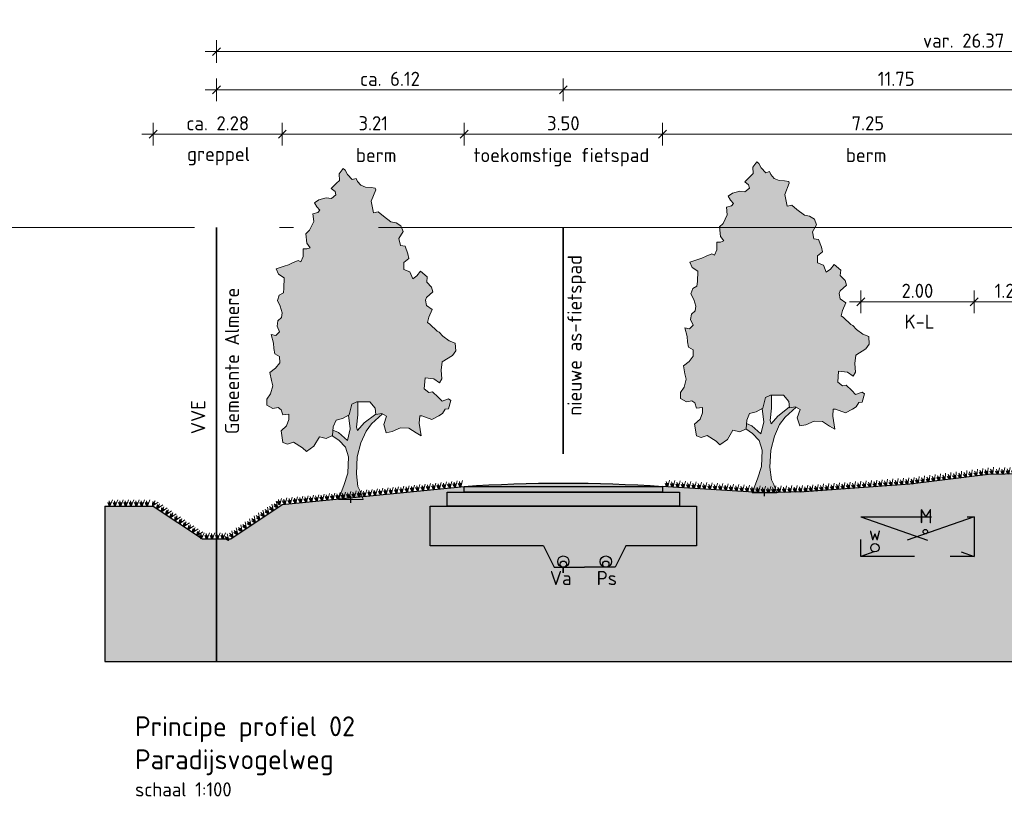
# Model space of a CAD drawing. Header units: metres. Extents: x 158819 to 159767, y 483764 to 484333.
# Tile 2 of 41: x 159043 to 159060, y 484026 to 484040. Entities that reach past the tile are written whole.
import ezdxf

# ---------------------------------------------------------------- set-up
doc = ezdxf.new("R2010")
doc.units = ezdxf.units.M
for name, pattern in [('AL-NAP_LIJN', [15.25, 12, -1.5, 0.25, -1.5]), ('DASHED2', [0.375, 0.25, -0.125]), ('XX-HART', [12, 4, -2, 0, -2, 4])]:
    doc.linetypes.add(name, pattern=pattern)
doc.layers.get('0').update_dxf_attribs({"lineweight": 25})
doc.layers.get('Defpoints').update_dxf_attribs({"lineweight": 25, "true_color": 0xff7fff})
for name, color, linetype, lineweight in [('N-WE-GR-BOOM-1e-A', 90, 'Continuous', 25), ('N-WE-GR-BOOM-1e-SD', 90, 'Continuous', 25), ('N-WE-KG-GRENS_PERCEEL-G', 150, 'KG-PERCEEL', 35), ('N-WE-VH-KANTVERHARDING-G', 7, 'Continuous', 25), ('X-XX-AL-M', 7, 'Continuous', 18), ('X-XX-AL-NAP-G', 7, 'AL-NAP_LIJN', 18), ('X-XX-AL-T25', 7, 'Continuous', 25), ('X-XX-AL-T35', 7, 'Continuous', 35)]:
    doc.layers.add(name, color=color, linetype=linetype, lineweight=lineweight)
doc.layers.add('N-WE-GR-BOOM-S', color=7, linetype='Continuous', lineweight=40, true_color=0x009900)
doc.layers.add('X-XX-AL-HARTLIJN-G', color=7, linetype='XX-HART', lineweight=35, true_color=0xff2e2e)
doc.layers.add('N-WE-GR-WEGEN-A', color=7, linetype='Continuous', lineweight=40, true_color=0xffd6ad, transparency=0.4)
doc.styles.add('NLCS-ISO-M100-T25', font='NLCS-ISO.ttf')
doc.styles.add('NLCS-ISO-M100-T35', font='NLCS-ISO.ttf')
doc.styles.get("Standard").update_dxf_attribs({"font": 'NLCS-ISO.ttf'})
doc.linetypes.add('KG-PERCEEL', pattern='A,5.5,-2,["P",Standard,S=1.8,R=0,X=-0.5,Y=-0.9],-2,5.5,-2,[5,NLCS.shx,S=0.75,R=0,X=0,Y=0],-2', length=19)
doc.dimstyles.new('NLCS-M100-T25-SCHRAP-X_L2_H1', dxfattribs={"dimscale": 0.1, "dimtxt": 2.5, "dimasz": 1.4, "dimexe": 2, "dimexo": 2, "dimgap": 0.7, "dimtad": 1, "dimzin": 0, "dimdsep": 46, "dimtxsty": 'NLCS-ISO-M100-T25', "dimblk": 'OBLIQUE', "dimcen": 0, "dimdle": 2, "dimclrd": 256, "dimclre": 256, "dimclrt": 256, "dimadec": 1, "dimazin": 0, "dimtfac": 1, "dimtofl": 0, "dimtmove": 1, "dimatfit": 0, "dimldrblk": 'OBLIQUE', "dimfxl": 2, "dimfxlon": 1, "dimtfill": 1, "dimtfillclr": 254, "dimtolj": 1, "dimtzin": 0, "dimlwd": 18, "dimlwe": 18, "dimarcsym": 0})

# ---------------------------------------------------------------- blocks, each defined once
blk = doc.blocks.new('_Oblique')
at = {"color": 0, "linetype": 'ByBlock', "lineweight": -2}
blk.add_line((-0.5, -0.5), (0.5, 0.5), dxfattribs=at)
blk = doc.blocks.new('*D42')
at = {"layer": 'Defpoints', "color": 0, "transparency": 16777216}
for p in [(159052.291, 484038.987), (159052.291, 484037.588), (159064.041, 484037.588)]:
    blk.add_point(p, dxfattribs=at)
at = {"layer": 'X-XX-AL-M', "linetype": 'Continuous', "lineweight": 18, "transparency": 16777216}
for p, q in [((159052.291, 484038.787), (159052.291, 484039.187)), ((159064.041, 484038.787), (159064.041, 484039.187)), ((159064.241, 484038.987), (159052.091, 484038.987))]:
    blk.add_line(p, q, dxfattribs=at)
at = {"layer": 'X-XX-AL-M', "lineweight": 18, "transparency": 16777216, "xscale": 0.14, "yscale": 0.14, "zscale": 0.14, "rotation": 180}
blk.add_blockref('_Oblique', (159052.291, 484038.987), dxfattribs=at)
at = {"layer": 'X-XX-AL-M', "lineweight": 18, "transparency": 16777216, "xscale": 0.14, "yscale": 0.14, "zscale": 0.14}
blk.add_blockref('_Oblique', (159064.041, 484038.987), dxfattribs=at)
at = {"layer": 'X-XX-AL-M', "transparency": 16777216, "insert": (159058.166, 484039.182), "char_height": 0.25, "attachment_point": 5, "style": 'NLCS-ISO-M100-T25', "bg_fill": 3, "box_fill_scale": 1.1, "bg_fill_color": 256, "bg_fill_true_color": 13158600, "bg_fill_transparency": 0}
blk.add_mtext('\\A1;11.75', dxfattribs=at)
blk = doc.blocks.new('*D43')
at = {"layer": 'Defpoints', "color": 0, "transparency": 16777216}
for p in [(159072.541, 484039.662), (159046.171, 484036.559), (159072.541, 484036.559)]:
    blk.add_point(p, dxfattribs=at)
at = {"layer": 'X-XX-AL-M', "linetype": 'Continuous', "lineweight": 18, "transparency": 16777216}
for p, q in [((159046.171, 484039.462), (159046.171, 484039.862)), ((159072.541, 484039.462), (159072.541, 484039.862)), ((159045.971, 484039.662), (159072.741, 484039.662))]:
    blk.add_line(p, q, dxfattribs=at)
at = {"layer": 'X-XX-AL-M', "lineweight": 18, "transparency": 16777216, "xscale": 0.14, "yscale": 0.14, "zscale": 0.14, "rotation": 180}
blk.add_blockref('_Oblique', (159046.171, 484039.662), dxfattribs=at)
at = {"layer": 'X-XX-AL-M', "lineweight": 18, "transparency": 16777216, "xscale": 0.14, "yscale": 0.14, "zscale": 0.14}
blk.add_blockref('_Oblique', (159072.541, 484039.662), dxfattribs=at)
at = {"layer": 'X-XX-AL-M', "transparency": 16777216, "insert": (159059.356, 484039.857), "char_height": 0.25, "attachment_point": 5, "style": 'NLCS-ISO-M100-T25', "bg_fill": 3, "box_fill_scale": 1.1, "bg_fill_color": 256, "bg_fill_true_color": 13158600, "bg_fill_transparency": 0}
blk.add_mtext('\\A1;var. 26.37 ', dxfattribs=at)
blk = doc.blocks.new('*D45')
at = {"layer": 'Defpoints', "color": 0, "transparency": 16777216}
for p in [(159046.171, 484038.987), (159052.291, 484037.588), (159046.171, 484036.559)]:
    blk.add_point(p, dxfattribs=at)
at = {"layer": 'X-XX-AL-M', "linetype": 'Continuous', "lineweight": 18, "transparency": 16777216}
for p, q in [((159046.171, 484038.787), (159046.171, 484039.187)), ((159052.291, 484038.787), (159052.291, 484039.187)), ((159052.491, 484038.987), (159045.971, 484038.987))]:
    blk.add_line(p, q, dxfattribs=at)
at = {"layer": 'X-XX-AL-M', "lineweight": 18, "transparency": 16777216, "xscale": 0.14, "yscale": 0.14, "zscale": 0.14, "rotation": 180}
blk.add_blockref('_Oblique', (159046.171, 484038.987), dxfattribs=at)
at = {"layer": 'X-XX-AL-M', "lineweight": 18, "transparency": 16777216, "xscale": 0.14, "yscale": 0.14, "zscale": 0.14}
blk.add_blockref('_Oblique', (159052.291, 484038.987), dxfattribs=at)
at = {"layer": 'X-XX-AL-M', "transparency": 16777216, "insert": (159049.231, 484039.182), "char_height": 0.25, "attachment_point": 5, "style": 'NLCS-ISO-M100-T25', "bg_fill": 3, "box_fill_scale": 1.1, "bg_fill_color": 256, "bg_fill_true_color": 13158600, "bg_fill_transparency": 0}
blk.add_mtext('\\A1;ca. 6.12', dxfattribs=at)
blk = doc.blocks.new('*D46')
at = {"layer": 'Defpoints', "linetype": 'Continuous', "lineweight": 18, "transparency": 16777216}
for p, q in [((159057.541, 484035.045), (159057.541, 484035.445)), ((159059.541, 484035.045), (159059.541, 484035.445)), ((159057.341, 484035.245), (159059.741, 484035.245))]:
    blk.add_line(p, q, dxfattribs=at)
at = {"layer": 'Defpoints', "color": 0, "transparency": 16777216}
for p in [(159059.541, 484035.245), (159057.541, 484031.449), (159059.541, 484031.449)]:
    blk.add_point(p, dxfattribs=at)
at = {"layer": 'Defpoints', "lineweight": 18, "transparency": 16777216, "xscale": 0.14, "yscale": 0.14, "zscale": 0.14, "rotation": 180}
blk.add_blockref('_Oblique', (159057.541, 484035.245), dxfattribs=at)
at = {"layer": 'Defpoints', "lineweight": 18, "transparency": 16777216, "xscale": 0.14, "yscale": 0.14, "zscale": 0.14}
blk.add_blockref('_Oblique', (159059.541, 484035.245), dxfattribs=at)
at = {"layer": 'Defpoints', "transparency": 16777216, "insert": (159058.541, 484035.44), "char_height": 0.25, "attachment_point": 5, "style": 'NLCS-ISO-M100-T25', "bg_fill": 3, "box_fill_scale": 1.1, "bg_fill_color": 256, "bg_fill_true_color": 13158600, "bg_fill_transparency": 0}
blk.add_mtext('\\A1;2.00', dxfattribs=at)
blk = doc.blocks.new('*D47')
at = {"layer": 'Defpoints', "linetype": 'Continuous', "lineweight": 18, "transparency": 16777216}
for p, q in [((159059.541, 484035.045), (159059.541, 484035.445)), ((159060.791, 484035.045), (159060.791, 484035.445)), ((159059.341, 484035.245), (159060.991, 484035.245))]:
    blk.add_line(p, q, dxfattribs=at)
at = {"layer": 'Defpoints', "color": 0, "transparency": 16777216}
for p in [(159060.791, 484035.245), (159059.541, 484031.449), (159060.791, 484029.992)]:
    blk.add_point(p, dxfattribs=at)
at = {"layer": 'Defpoints', "lineweight": 18, "transparency": 16777216, "xscale": 0.14, "yscale": 0.14, "zscale": 0.14, "rotation": 180}
blk.add_blockref('_Oblique', (159059.541, 484035.245), dxfattribs=at)
at = {"layer": 'Defpoints', "lineweight": 18, "transparency": 16777216, "xscale": 0.14, "yscale": 0.14, "zscale": 0.14}
blk.add_blockref('_Oblique', (159060.791, 484035.245), dxfattribs=at)
at = {"layer": 'Defpoints', "transparency": 16777216, "insert": (159060.166, 484035.44), "char_height": 0.25, "attachment_point": 5, "style": 'NLCS-ISO-M100-T25', "bg_fill": 3, "box_fill_scale": 1.1, "bg_fill_color": 256, "bg_fill_true_color": 13158600, "bg_fill_transparency": 0}
blk.add_mtext('\\A1;1.25', dxfattribs=at)
blk = doc.blocks.new('*D51')
at = {"layer": 'Defpoints', "color": 0, "transparency": 16777216}
for p in [(159054.041, 484038.203), (159054.041, 484032.179), (159061.291, 484032.195)]:
    blk.add_point(p, dxfattribs=at)
at = {"layer": 'X-XX-AL-M', "linetype": 'Continuous', "lineweight": 18, "transparency": 16777216}
for p, q in [((159054.041, 484038.003), (159054.041, 484038.403)), ((159061.291, 484038.003), (159061.291, 484038.403)), ((159061.491, 484038.203), (159053.841, 484038.203))]:
    blk.add_line(p, q, dxfattribs=at)
at = {"layer": 'X-XX-AL-M', "lineweight": 18, "transparency": 16777216, "xscale": 0.14, "yscale": 0.14, "zscale": 0.14, "rotation": 180}
blk.add_blockref('_Oblique', (159054.041, 484038.203), dxfattribs=at)
at = {"layer": 'X-XX-AL-M', "lineweight": 18, "transparency": 16777216, "xscale": 0.14, "yscale": 0.14, "zscale": 0.14}
blk.add_blockref('_Oblique', (159061.291, 484038.203), dxfattribs=at)
at = {"layer": 'X-XX-AL-M', "transparency": 16777216, "insert": (159057.666, 484038.398), "char_height": 0.25, "attachment_point": 5, "style": 'NLCS-ISO-M100-T25', "bg_fill": 3, "box_fill_scale": 1.1, "bg_fill_color": 256, "bg_fill_true_color": 13158600, "bg_fill_transparency": 0}
blk.add_mtext('\\A1;7.25', dxfattribs=at)
blk = doc.blocks.new('*D52')
at = {"layer": 'Defpoints', "color": 0, "transparency": 16777216}
for p in [(159050.541, 484038.203), (159050.541, 484032.179), (159054.041, 484032.179)]:
    blk.add_point(p, dxfattribs=at)
at = {"layer": 'X-XX-AL-M', "linetype": 'Continuous', "lineweight": 18, "transparency": 16777216}
for p, q in [((159050.541, 484038.003), (159050.541, 484038.403)), ((159054.041, 484038.003), (159054.041, 484038.403)), ((159054.241, 484038.203), (159050.341, 484038.203))]:
    blk.add_line(p, q, dxfattribs=at)
at = {"layer": 'X-XX-AL-M', "lineweight": 18, "transparency": 16777216, "xscale": 0.14, "yscale": 0.14, "zscale": 0.14, "rotation": 180}
blk.add_blockref('_Oblique', (159050.541, 484038.203), dxfattribs=at)
at = {"layer": 'X-XX-AL-M', "lineweight": 18, "transparency": 16777216, "xscale": 0.14, "yscale": 0.14, "zscale": 0.14}
blk.add_blockref('_Oblique', (159054.041, 484038.203), dxfattribs=at)
at = {"layer": 'X-XX-AL-M', "transparency": 16777216, "insert": (159052.291, 484038.398), "char_height": 0.25, "attachment_point": 5, "style": 'NLCS-ISO-M100-T25', "bg_fill": 3, "box_fill_scale": 1.1, "bg_fill_color": 256, "bg_fill_true_color": 13158600, "bg_fill_transparency": 0}
blk.add_mtext('\\A1;3.50', dxfattribs=at)
blk = doc.blocks.new('*D53')
at = {"layer": 'Defpoints', "color": 0, "transparency": 16777216}
for p in [(159047.331, 484038.203), (159050.541, 484032.179), (159047.331, 484031.666)]:
    blk.add_point(p, dxfattribs=at)
at = {"layer": 'X-XX-AL-M', "linetype": 'Continuous', "lineweight": 18, "transparency": 16777216}
for p, q in [((159047.331, 484038.003), (159047.331, 484038.403)), ((159050.541, 484038.003), (159050.541, 484038.403)), ((159050.741, 484038.203), (159047.131, 484038.203))]:
    blk.add_line(p, q, dxfattribs=at)
at = {"layer": 'X-XX-AL-M', "lineweight": 18, "transparency": 16777216, "xscale": 0.14, "yscale": 0.14, "zscale": 0.14, "rotation": 180}
blk.add_blockref('_Oblique', (159047.331, 484038.203), dxfattribs=at)
at = {"layer": 'X-XX-AL-M', "lineweight": 18, "transparency": 16777216, "xscale": 0.14, "yscale": 0.14, "zscale": 0.14}
blk.add_blockref('_Oblique', (159050.541, 484038.203), dxfattribs=at)
at = {"layer": 'X-XX-AL-M', "transparency": 16777216, "insert": (159048.936, 484038.398), "char_height": 0.25, "attachment_point": 5, "style": 'NLCS-ISO-M100-T25', "bg_fill": 3, "box_fill_scale": 1.1, "bg_fill_color": 256, "bg_fill_true_color": 13158600, "bg_fill_transparency": 0}
blk.add_mtext('\\A1;3.21', dxfattribs=at)
blk = doc.blocks.new('*D54')
at = {"layer": 'Defpoints', "color": 0, "transparency": 16777216}
for p in [(159045.051, 484038.203), (159047.331, 484031.666), (159045.051, 484031.639)]:
    blk.add_point(p, dxfattribs=at)
at = {"layer": 'X-XX-AL-M', "linetype": 'Continuous', "lineweight": 18, "transparency": 16777216}
for p, q in [((159045.051, 484038.003), (159045.051, 484038.403)), ((159047.331, 484038.003), (159047.331, 484038.403)), ((159047.531, 484038.203), (159044.851, 484038.203))]:
    blk.add_line(p, q, dxfattribs=at)
at = {"layer": 'X-XX-AL-M', "lineweight": 18, "transparency": 16777216, "xscale": 0.14, "yscale": 0.14, "zscale": 0.14, "rotation": 180}
blk.add_blockref('_Oblique', (159045.051, 484038.203), dxfattribs=at)
at = {"layer": 'X-XX-AL-M', "lineweight": 18, "transparency": 16777216, "xscale": 0.14, "yscale": 0.14, "zscale": 0.14}
blk.add_blockref('_Oblique', (159047.331, 484038.203), dxfattribs=at)
at = {"layer": 'X-XX-AL-M', "transparency": 16777216, "insert": (159046.191, 484038.398), "char_height": 0.25, "attachment_point": 5, "style": 'NLCS-ISO-M100-T25', "bg_fill": 3, "box_fill_scale": 1.1, "bg_fill_color": 256, "bg_fill_true_color": 13158600, "bg_fill_transparency": 0}
blk.add_mtext('\\A1;ca. 2.28', dxfattribs=at)
blk = doc.blocks.new('SGR-BOOM_S01_V_ZIJ-D')
at = {"layer": 'N-WE-GR-BOOM-1e-A', "transparency": 33554585}
h = blk.add_hatch(color=256, dxfattribs=at)
h.dxf.hatch_style = 1
h.set_gradient(color1=(254, 204, 102), color2=(108, 181, 90), tint=1, name='CYLINDER')
h.paths.add_polyline_path([(-1.056, 11.496), (-0.874, 11.68), (-0.792, 11.622), (-0.684, 11.475), (-0.477, 11.294), (-0.312, 11.337), (-0.253, 11.231), (-0.105, 11.091), (0.102, 11.028), (0.349, 11.012), (0.538, 10.99), (0.556, 10.931), (0.353, 10.535), (0.462, 10.124), (0.668, 10.149), (0.893, 10.004), (1.224, 9.8), (1.454, 9.761), (1.661, 9.663), (1.763, 9.457), (1.582, 9.209), (1.643, 8.962), (1.849, 8.94), (1.975, 8.676), (2.018, 8.511), (1.795, 8.362), (1.797, 8.115), (2.062, 8.035), (2.188, 7.789), (2.376, 7.896), (2.539, 8.062), (2.829, 7.858), (2.807, 7.67), (3.015, 7.489), (3.081, 7.325), (2.794, 7.134), (2.753, 7.034), (2.796, 6.845), (3.044, 6.706), (2.899, 6.434), (2.842, 6.251), (2.942, 6.187), (3.274, 5.943), (3.357, 5.902), (3.523, 5.762), (3.795, 5.599), (4.06, 5.519), (4.086, 5.248), (3.94, 5.082), (3.489, 4.855), (3.45, 4.566), (3.476, 4.254), (3.371, 4.112), (3.122, 4.252), (2.734, 4.29), (2.695, 3.901), (2.902, 3.779), (3.067, 3.798), (3.316, 3.611), (3.482, 3.471), (3.77, 3.556), (3.87, 3.492), (3.772, 3.203), (3.625, 3.184), (3.503, 3.036), (3.339, 2.952), (3.033, 2.826), (2.597, 2.946), (2.497, 2.946), (2.475, 2.698), (2.561, 2.246), (2.337, 2.35), (2.023, 2.512), (1.652, 2.527), (1.282, 2.4), (1.018, 2.357), (0.91, 2.645), (1.031, 2.934), (0.824, 3.038), (0.559, 2.995), (0.534, 3.219), (0.303, 3.447), (-0.274, 3.442), (-0.497, 3.358), (-0.618, 2.986), (-0.906, 2.86), (-1.193, 2.793), (-1.315, 2.568), (-1.354, 2.256), (-1.624, 2.154), (-1.931, 2.21), (-2.175, 1.879), (-2.504, 1.694), (-2.669, 1.816), (-3.066, 2.019), (-3.33, 1.952), (-3.536, 2.015), (-3.622, 2.427), (-3.376, 2.593), (-3.278, 2.818), (-3.279, 3.006), (-3.544, 2.981), (-3.61, 3.169), (-3.752, 3.25), (-3.981, 3.207), (-4.247, 3.328), (-4.249, 3.535), (-4.086, 3.724), (-3.988, 4.013), (-4.048, 4.195), (-4.115, 4.483), (-3.869, 4.633), (-3.682, 4.817), (-3.684, 5.046), (-3.891, 5.145), (-3.933, 5.333), (-3.958, 5.515), (-4.061, 5.826), (-3.854, 5.787), (-3.691, 5.912), (-3.798, 6.117), (-3.758, 6.3), (-3.595, 6.425), (-3.572, 6.59), (-3.657, 6.818), (-3.782, 7.024), (-3.701, 7.207), (-3.519, 7.291), (-3.497, 7.456), (-3.482, 7.827), (-3.73, 7.948), (-3.832, 8.136), (-3.485, 8.239), (-3.297, 8.281), (-3.115, 8.348), (-2.868, 8.432), (-2.745, 8.392), (-2.64, 8.575), (-2.642, 8.846), (-2.477, 8.847), (-2.336, 8.889), (-2.479, 9.053), (-2.523, 9.383), (-2.359, 9.507), (-2.179, 9.815), (-2.222, 10.085), (-1.993, 10.128), (-1.911, 10.212), (-2.036, 10.334), (-2.143, 10.475), (-1.955, 10.582), (-1.626, 10.644), (-1.402, 10.628), (-1.197, 10.753), (-1.239, 10.876), (-1.405, 10.975), (-1.177, 11.165), (-1.036, 11.266)])
h = blk.add_hatch(color=256, dxfattribs=at)
h.dxf.hatch_style = 1
h.set_gradient(color1=(99, 100, 102), color2=(88, 186, 72), tint=1, name='INVCURVED')
h.paths.add_polyline_path([(-0.098, 2.001), (0.128, 2.415), (0.374, 2.664), (0.861, 3.02), (0.824, 3.038), (0.559, 2.995), (0.557, 3.016), (0.044, 2.703), (-0.243, 2.43), (-0.285, 2.553), (-0.229, 2.989), (-0.233, 3.442), (-0.274, 3.442), (-0.497, 3.358), (-0.618, 2.986), (-0.646, 2.974), (-0.573, 2.492), (-0.693, 2.079), (-1.09, 2.364), (-1.33, 2.45), (-1.356, 2.244), (-1.064, 2.093), (-0.774, 1.848), (-0.648, 1.502), (-0.667, 0.925), (-0.846, 0.488), (-1.08, 0), (0, 0), (-0.126, 0.287), (-0.227, 0.452), (-0.296, 0.904), (-0.259, 1.505)])
at = {"lineweight": 0}
for p, q in [((-0.233, 3.442), (-0.229, 2.989)), ((-0.573, 2.492), (-0.646, 2.974)), ((-0.229, 2.989), (-0.285, 2.553)), ((0.044, 2.703), (0.557, 3.016)), ((0.861, 3.02), (0.374, 2.664)), ((-1.33, 2.45), (-1.09, 2.364)), ((-0.693, 2.079), (-0.573, 2.492)), ((-0.285, 2.553), (-0.243, 2.43)), ((-0.243, 2.43), (0.044, 2.703)), ((0.374, 2.664), (0.128, 2.415)), ((-1.368, 2.251), (-1.064, 2.093)), ((-1.09, 2.364), (-0.693, 2.079)), ((-1.064, 2.093), (-0.774, 1.848)), ((0.128, 2.415), (-0.098, 2.001)), ((-0.774, 1.848), (-0.648, 1.502)), ((-0.098, 2.001), (-0.259, 1.505)), ((-0.648, 1.502), (-0.667, 0.925)), ((-0.259, 1.505), (-0.296, 0.904)), ((-0.667, 0.925), (-0.846, 0.488)), ((-0.296, 0.904), (-0.227, 0.452)), ((-0.846, 0.488), (-1.08, 0)), ((-0.227, 0.452), (-0.126, 0.287)), ((-1.08, 0), (0, 0)), ((-0.126, 0.287), (0, 0))]:
    blk.add_line(p, q, dxfattribs=at)
at = {"lineweight": 0, "flags": 128}
blk.add_lwpolyline([(-1.056, 11.496), (-0.874, 11.68), (-0.792, 11.622), (-0.684, 11.475), (-0.477, 11.294), (-0.312, 11.337), (-0.253, 11.231), (-0.105, 11.091), (0.102, 11.028), (0.349, 11.012), (0.538, 10.99), (0.556, 10.931), (0.353, 10.535), (0.462, 10.124), (0.668, 10.149), (0.893, 10.004), (1.224, 9.8), (1.454, 9.761), (1.661, 9.663), (1.763, 9.457), (1.582, 9.209), (1.643, 8.962), (1.849, 8.94), (1.975, 8.676), (2.018, 8.511), (1.795, 8.362), (1.797, 8.115), (2.062, 8.035), (2.188, 7.789), (2.376, 7.896), (2.539, 8.062), (2.829, 7.858), (2.807, 7.67), (3.015, 7.489), (3.081, 7.325), (2.794, 7.134), (2.753, 7.034), (2.796, 6.845), (3.044, 6.706), (2.899, 6.434), (2.842, 6.251), (2.942, 6.187), (3.274, 5.943), (3.357, 5.902), (3.523, 5.762), (3.795, 5.599), (4.06, 5.519), (4.086, 5.248), (3.94, 5.082), (3.489, 4.855), (3.45, 4.566), (3.476, 4.254), (3.371, 4.112), (3.122, 4.252), (2.734, 4.29), (2.695, 3.901), (2.902, 3.779), (3.067, 3.798), (3.316, 3.611), (3.482, 3.471), (3.77, 3.556), (3.87, 3.492), (3.772, 3.203), (3.625, 3.184), (3.503, 3.036), (3.339, 2.952), (3.033, 2.826), (2.597, 2.946), (2.497, 2.946), (2.475, 2.698), (2.561, 2.246), (2.337, 2.35), (2.023, 2.512), (1.652, 2.527), (1.282, 2.4), (1.018, 2.357), (0.91, 2.645), (1.031, 2.934), (0.824, 3.038), (0.559, 2.995), (0.534, 3.219), (0.303, 3.447), (-0.274, 3.442), (-0.497, 3.358), (-0.618, 2.986), (-0.906, 2.86), (-1.193, 2.793), (-1.315, 2.568), (-1.354, 2.256), (-1.624, 2.154), (-1.931, 2.21), (-2.175, 1.879), (-2.504, 1.694), (-2.669, 1.816), (-3.066, 2.019), (-3.33, 1.952), (-3.536, 2.015), (-3.622, 2.427), (-3.376, 2.593), (-3.278, 2.818), (-3.279, 3.006), (-3.544, 2.981), (-3.61, 3.169), (-3.752, 3.25), (-3.981, 3.207), (-4.247, 3.328), (-4.249, 3.535), (-4.086, 3.724), (-3.988, 4.013), (-4.048, 4.195), (-4.115, 4.483), (-3.869, 4.633), (-3.682, 4.817), (-3.684, 5.046), (-3.891, 5.145), (-3.933, 5.333), (-3.958, 5.515), (-4.061, 5.826), (-3.854, 5.787), (-3.691, 5.912), (-3.798, 6.117), (-3.758, 6.3), (-3.595, 6.425), (-3.572, 6.59), (-3.657, 6.818), (-3.782, 7.024), (-3.701, 7.207), (-3.519, 7.291), (-3.497, 7.456), (-3.482, 7.827), (-3.73, 7.948), (-3.832, 8.136), (-3.485, 8.239), (-3.297, 8.281), (-3.115, 8.348), (-2.868, 8.432), (-2.745, 8.392), (-2.64, 8.575), (-2.642, 8.846), (-2.477, 8.847), (-2.336, 8.889), (-2.479, 9.053), (-2.523, 9.383), (-2.359, 9.507), (-2.179, 9.815), (-2.222, 10.085), (-1.993, 10.128), (-1.911, 10.212), (-2.036, 10.334), (-2.143, 10.475), (-1.955, 10.582), (-1.626, 10.644), (-1.402, 10.628), (-1.197, 10.753), (-1.239, 10.876), (-1.405, 10.975), (-1.177, 11.165), (-1.036, 11.266)], close=True, dxfattribs=at)
at = {"layer": 'Defpoints'}
blk.add_line((-0.54, -0.119), (-0.54, 0.13), dxfattribs=at)
blk = doc.blocks.new('Gras-01')
at = {"layer": 'N-WE-GR-BOOM-S', "color": 85, "lineweight": 9, "true_color": 0x58ba48}
for p, q in [((0, 0), (0.004, 0.063)), ((0.003, 0), (0.034, 0.114))]:
    blk.add_line(p, q, dxfattribs=at)
at = {"layer": 'N-WE-GR-BOOM-S', "color": 85, "lineweight": 9, "true_color": 0x58ba48, "flags": 128}
for points in [[(-0.042, 0.06, 0.10285), (-0.006, 0)], [(-0.042, 0.06, -0.10285), (-0.006, 0)], [(-0.002, 0, -0.071887), (-0.022, 0.092)], [(-0.002, 0, 0.071887), (-0.022, 0.092)]]:
    blk.add_lwpolyline(points, format="xyb", dxfattribs=at)
blk = doc.blocks.new('*U217')
at = {"layer": 'N-WE-VH-KANTVERHARDING-G', "rotation": 3.537131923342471}
blk.add_blockref('Gras-01', (0.089, 0), dxfattribs=at)
blk = doc.blocks.new('*U218')
at = {"layer": 'N-WE-VH-KANTVERHARDING-G', "color": 0, "linetype": 'ByBlock', "lineweight": -2, "transparency": 16777216}
for p, rotation in [((159058.564, 484032.043), 7.13663325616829), ((159058.657, 484032.055), 7.13663325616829), ((159058.751, 484032.067), 7.13663325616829), ((159058.845, 484032.079), 7.13663325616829), ((159058.938, 484032.09), 7.13663325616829), ((159059.032, 484032.102), 7.13663325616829), ((159059.126, 484032.114), 7.13663325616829), ((159059.22, 484032.125), 7.13663325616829), ((159059.313, 484032.137), 7.13663325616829), ((159059.407, 484032.149), 7.13663325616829), ((159059.501, 484032.161), 7.13663325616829), ((159059.594, 484032.172), 7.13663325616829), ((159059.688, 484032.184), 7.13663325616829), ((159059.782, 484032.196), 7.13663325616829), ((159059.876, 484032.199), 1.161298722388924), ((159059.97, 484032.201), 1.161298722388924), ((159060.065, 484032.203), 1.161298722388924), ((159060.159, 484032.204), 1.161298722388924), ((159060.254, 484032.206), 1.161298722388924), ((159060.348, 484032.208), 1.161298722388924), ((159060.443, 484032.21), 1.161298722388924), ((159060.537, 484032.212), 1.161298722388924), ((159060.631, 484032.214), 1.161298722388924), ((159060.726, 484032.216), 1.161298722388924), ((159060.82, 484032.218), 1.161298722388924), ((159060.915, 484032.22), 1.161298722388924), ((159061.009, 484032.222), 1.161298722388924), ((159061.103, 484032.224), 1.161298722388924), ((159054.041, 484031.986), 356.4628680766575), ((159054.135, 484031.98), 356.4628680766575), ((159054.229, 484031.974), 356.4628680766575), ((159054.324, 484031.968), 356.4628680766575), ((159054.418, 484031.962), 356.4628680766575), ((159054.512, 484031.957), 356.4628680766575), ((159054.606, 484031.951), 356.4628680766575), ((159054.701, 484031.945), 356.4628680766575), ((159054.795, 484031.939), 356.4628680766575), ((159054.889, 484031.933), 356.4628680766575), ((159054.983, 484031.928), 356.4628680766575), ((159055.078, 484031.922), 356.4628680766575), ((159055.172, 484031.916), 356.4628680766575), ((159055.266, 484031.91), 356.4628680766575), ((159055.36, 484031.904), 356.4628680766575), ((159055.455, 484031.898), 356.4628680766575), ((159055.549, 484031.893), 356.4628680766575), ((159055.643, 484031.887), 356.4628680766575), ((159056.02, 484031.878), 1.213141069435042), ((159056.115, 484031.88), 1.213141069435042), ((159056.209, 484031.882), 1.213141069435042), ((159056.304, 484031.884), 1.213141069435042), ((159056.398, 484031.886), 1.213141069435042), ((159056.492, 484031.888), 1.213141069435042), ((159056.587, 484031.893), 4.118189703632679), ((159056.681, 484031.899), 4.118189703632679), ((159056.775, 484031.906), 4.118189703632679), ((159056.869, 484031.913), 4.118189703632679), ((159056.963, 484031.92), 4.118189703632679), ((159057.058, 484031.927), 4.118189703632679), ((159057.152, 484031.933), 4.118189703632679), ((159057.246, 484031.94), 4.118189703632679), ((159057.34, 484031.947), 4.118189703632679), ((159057.434, 484031.954), 4.118189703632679), ((159057.528, 484031.96), 4.118189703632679), ((159057.623, 484031.967), 4.118189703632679), ((159057.717, 484031.974), 4.118189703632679), ((159057.811, 484031.981), 4.118189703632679), ((159057.905, 484031.988), 4.118189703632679), ((159057.999, 484031.994), 4.118189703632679), ((159058.094, 484032.001), 4.118189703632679), ((159058.188, 484032.008), 4.118189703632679), ((159058.282, 484032.015), 4.118189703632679), ((159058.376, 484032.021), 4.118189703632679), ((159058.47, 484032.032), 7.13663325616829), ((159055.737, 484031.881), 356.4628680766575), ((159055.832, 484031.875), 356.4628680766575), ((159055.926, 484031.876), 1.213141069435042)]:
    blk.add_blockref('*U217', p, dxfattribs=dict(at, rotation=rotation))
blk = doc.blocks.new('*U223')
at = {"layer": 'N-WE-VH-KANTVERHARDING-G', "rotation": 174.3158852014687}
blk.add_blockref('Gras-01', (0.1, 0), dxfattribs=at)
blk = doc.blocks.new('*U224')
at = {"layer": 'N-WE-VH-KANTVERHARDING-G', "color": 0, "linetype": 'ByBlock', "lineweight": -2, "transparency": 16777216}
for p, rotation in [((159044.386, 484031.639), 180), ((159044.48, 484031.639), 180), ((159044.575, 484031.639), 180), ((159044.669, 484031.639), 180), ((159044.763, 484031.639), 180), ((159044.858, 484031.639), 180), ((159044.952, 484031.639), 180), ((159045.047, 484031.639), 180), ((159045.126, 484031.589), 146.3099324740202), ((159045.205, 484031.537), 146.3099324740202), ((159045.283, 484031.484), 146.3099324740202), ((159047.253, 484031.614), 213.6900675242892), ((159047.331, 484031.666), 213.6900675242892), ((159045.362, 484031.432), 146.3099324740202), ((159045.44, 484031.38), 146.3099324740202), ((159045.519, 484031.327), 146.3099324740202), ((159047.017, 484031.457), 213.6900675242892), ((159047.096, 484031.509), 213.6900675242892), ((159047.174, 484031.562), 213.6900675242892), ((159045.597, 484031.275), 146.3099324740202), ((159045.676, 484031.223), 146.3099324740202), ((159045.755, 484031.17), 146.3099324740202), ((159046.703, 484031.247), 213.6900675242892), ((159046.781, 484031.3), 213.6900675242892), ((159046.86, 484031.352), 213.6900675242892), ((159046.938, 484031.404), 213.6900675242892), ((159045.833, 484031.118), 146.3099324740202), ((159045.912, 484031.065), 146.3099324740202), ((159046.004, 484031.059), 180), ((159046.099, 484031.059), 180), ((159046.193, 484031.059), 180), ((159046.288, 484031.059), 180), ((159046.382, 484031.059), 180), ((159046.467, 484031.09), 213.6900675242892), ((159046.546, 484031.143), 213.6900675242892), ((159046.624, 484031.195), 213.6900675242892)]:
    blk.add_blockref('*U223', p, dxfattribs=dict(at, rotation=rotation))
blk = doc.blocks.new('*U225')
at = {"layer": 'N-WE-VH-KANTVERHARDING-G', "rotation": 174.3158852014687}
blk.add_blockref('Gras-01', (0.063, 0), dxfattribs=at)
blk = doc.blocks.new('*U226')
at = {"layer": 'N-WE-VH-KANTVERHARDING-G', "color": 0, "linetype": 'ByBlock', "lineweight": -2, "transparency": 16777216, "rotation": 185.6841147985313}
for p in [(159049.507, 484031.883), (159049.601, 484031.892), (159049.695, 484031.902), (159049.789, 484031.911), (159049.883, 484031.92), (159049.977, 484031.93), (159050.071, 484031.939), (159050.165, 484031.948), (159050.259, 484031.958), (159050.353, 484031.967), (159050.447, 484031.976), (159050.541, 484031.986), (159047.816, 484031.715), (159047.91, 484031.724), (159048.004, 484031.733), (159048.098, 484031.743), (159048.192, 484031.752), (159048.286, 484031.761), (159048.38, 484031.771), (159048.474, 484031.78), (159048.568, 484031.789), (159048.662, 484031.799), (159048.756, 484031.808), (159048.849, 484031.817), (159048.943, 484031.827), (159049.037, 484031.836), (159049.131, 484031.846), (159049.225, 484031.855), (159049.319, 484031.864), (159049.413, 484031.874), (159047.346, 484031.668), (159047.44, 484031.677), (159047.534, 484031.687), (159047.628, 484031.696), (159047.722, 484031.705)]:
    blk.add_blockref('*U225', p, dxfattribs=at)

msp = doc.modelspace()

# ---------------------------------------------------------------- hatches: boundary and pattern name
at = {"layer": 'N-WE-GR-WEGEN-A', "true_color": 0xf8991e, "transparency": 33554534}
h = msp.add_hatch(color=30, dxfattribs=at)
h.dxf.hatch_style = 1
h.set_gradient(color1=(248, 153, 30), color2=(241, 235, 31), name='INVCURVED')
h.paths.add_polyline_path([(159070.616, 484031.911), (159070.381, 484031.94), (159068.804, 484032.134), (159068.291, 484032.197), (159066.791, 484032.227), (159066.791, 484032.095), (159067.091, 484032.095), (159067.091, 484031.795), (159067.391, 484031.795), (159067.391, 484030.795), (159060.691, 484030.795), (159060.691, 484031.795), (159060.991, 484031.795), (159060.991, 484032.095), (159061.291, 484032.095), (159061.291, 484032.227), (159059.791, 484032.197), (159058.406, 484032.024), (159055.841, 484031.875), (159054.041, 484031.986), (159054.041, 484031.886), (159054.341, 484031.886), (159054.341, 484031.636), (159054.641, 484031.636), (159054.641, 484030.936), (159053.392, 484030.936), (159053.203, 484030.559), (159052.666, 484030.559), (159052.128, 484030.559), (159051.94, 484030.936), (159049.941, 484030.936), (159049.941, 484031.625), (159050.241, 484031.636), (159050.241, 484031.886), (159050.541, 484031.886), (159050.541, 484031.986), (159047.331, 484031.666), (159046.421, 484031.059), (159045.921, 484031.059), (159045.051, 484031.639), (159044.199, 484031.639), (159044.199, 484028.896), (159075.192, 484028.896), (159075.192, 484031.867), (159074.51, 484031.867), (159072.791, 484030.159), (159072.291, 484030.159)])
at = {"layer": 'N-WE-GR-WEGEN-A', "true_color": 0x939598, "transparency": 33554559}
h = msp.add_hatch(color=252, dxfattribs=at)
h.dxf.hatch_style = 1
h.paths.add_polyline_path([(159050.541, 484031.986), (159054.041, 484031.986, 0.034691)])
at = {"layer": 'N-WE-GR-WEGEN-A', "true_color": 0xfeeab9, "transparency": 33554559}
h = msp.add_hatch(color=254, dxfattribs=at)
h.dxf.hatch_style = 1
h.paths.add_polyline_path([(159054.341, 484031.886), (159050.241, 484031.886), (159050.241, 484031.636), (159054.341, 484031.636)])
at = {"layer": 'N-WE-GR-WEGEN-A', "true_color": 0x939598, "transparency": 33554559}
h = msp.add_hatch(color=252, dxfattribs=at)
h.dxf.hatch_style = 1
h.paths.add_polyline_path([(159054.041, 484031.986), (159050.541, 484031.986), (159050.541, 484031.886), (159054.041, 484031.886)])
at = {"layer": 'N-WE-GR-WEGEN-A', "true_color": 0xfeeab9, "transparency": 33554559}
h = msp.add_hatch(color=254, dxfattribs=at)
h.dxf.hatch_style = 1
h.paths.add_polyline_path([(159054.641, 484031.636), (159049.941, 484031.636), (159049.941, 484030.936), (159051.94, 484030.936), (159052.128, 484030.559), (159052.666, 484030.559), (159053.203, 484030.559), (159053.392, 484030.936), (159054.641, 484030.936)])

# ---------------------------------------------------------------- linework, layer by layer
at = {"layer": 'Defpoints'}
for p, q in [((159044.199, 484031.639), (159044.199, 484028.896)), ((159044.199, 484028.896), (159075.192, 484028.896))]:
    msp.add_line(p, q, dxfattribs=at)
at = {"layer": 'Defpoints', "linetype": 'DASHED2', "ltscale": 5}
for p, q in [((159057.541, 484031.449), (159059.541, 484030.749)), ((159059.541, 484031.449), (159057.541, 484030.749))]:
    msp.add_line(p, q, dxfattribs=at)
at = {"layer": 'Defpoints', "linetype": 'DASHED2', "ltscale": 5, "flags": 128}
msp.add_lwpolyline([(159057.541, 484031.449), (159059.541, 484031.449), (159059.541, 484030.749), (159057.541, 484030.749)], close=True, dxfattribs=at)
at = {"layer": 'Defpoints', "color": 4, "true_color": 0x00ffff}
msp.add_circle((159058.681, 484031.187), 0.04, dxfattribs=at)
at = {"layer": 'Defpoints', "color": 5, "true_color": 0x0000ff}
msp.add_circle((159057.791, 484030.904), 0.075, dxfattribs=at)
at = {"layer": 'Defpoints'}
for centre in [(159052.291, 484030.659), (159053.041, 484030.659)]:
    msp.add_circle(centre, 0.1, dxfattribs=at)
at = {"layer": 'Defpoints', "color": 217, "lineweight": 30, "true_color": 0x93278f}
for centre in [(159052.291, 484030.614), (159053.041, 484030.614)]:
    msp.add_circle(centre, 0.055, dxfattribs=at)
at = {"layer": 'N-WE-KG-GRENS_PERCEEL-G'}
msp.add_line((159046.171, 484036.559), (159046.171, 484028.896), dxfattribs=at)
at = {"layer": 'N-WE-VH-KANTVERHARDING-G', "flags": 128}
for points in [[(159051.94, 484030.936), (159052.128, 484030.559), (159052.666, 484030.559)], [(159053.392, 484030.936), (159053.203, 484030.559), (159052.666, 484030.559)]]:
    msp.add_lwpolyline(points, dxfattribs=at)
at = {"layer": 'X-XX-AL-HARTLIJN-G'}
msp.add_line((159052.291, 484036.559), (159052.291, 484029.992), dxfattribs=at)
at = {"layer": 'X-XX-AL-NAP-G'}
msp.add_line((159003.28, 484036.559), (159511.076, 484036.559), dxfattribs=at)

# ---------------------------------------------------------------- block references
at = {"layer": 'N-WE-GR-BOOM-1e-SD', "xscale": 0.4, "yscale": 0.5, "zscale": 0.5}
for p in [(159048.757, 484031.757), (159056.057, 484031.875)]:
    msp.add_blockref('SGR-BOOM_S01_V_ZIJ-D', p, dxfattribs=at)

# ---------------------------------------------------------------- texts
at = {"layer": 'Defpoints', "style": 'NLCS-ISO-M100-T25'}
for s, p in [('K-L', (159058.311, 484034.771)), ('w', (159057.684, 484031.034)), ('Va', (159052.053, 484030.244)), ('Ps', (159052.879, 484030.244))]:
    msp.add_text(s, height=0.25, dxfattribs=at).set_placement(p)
at = {"layer": 'X-XX-AL-T25', "style": 'NLCS-ISO-M100-T25'}
msp.add_text('nieuwe as-fietspad', height=0.25, rotation=90, dxfattribs=at).set_placement((159052.614, 484033.238))
at = {"layer": 'X-XX-AL-T25', "insert": (159044.732, 484026.763), "char_height": 0.25, "attachment_point": 1, "style": 'NLCS-ISO-M100-T25'}
msp.add_mtext_dynamic_manual_height_columns('schaal 1:100', width=1.87194, gutter_width=1.25, heights=[0], dxfattribs=at)
at = {"layer": 'X-XX-AL-T35', "insert": (159044.732, 484027.927), "char_height": 0.35, "width": 9.70714, "attachment_point": 1, "style": 'NLCS-ISO-M100-T35'}
msp.add_mtext('Principe profiel 02\\PParadijsvogelweg', dxfattribs=at)

# ---------------------------------------------------------------- next in the draw order: dimensions: what is measured, and where the dimension line sits
at = {"layer": 'Defpoints'}
dim = msp.add_linear_dim(base=(159059.541, 484035.245), p1=(159057.541, 484031.449), p2=(159059.541, 484031.449), dimstyle='NLCS-M100-T25-SCHRAP-X_L2_H1', dxfattribs=at)
dim.commit()
dim.dimension.update_dxf_attribs({"geometry": '*D46', "text_midpoint": (159058.541, 484035.44)})
at = {"layer": 'X-XX-AL-M'}
dim = msp.add_linear_dim(base=(159052.291, 484038.987), p1=(159064.041, 484037.588), p2=(159052.291, 484037.588), dimstyle='NLCS-M100-T25-SCHRAP-X_L2_H1', dxfattribs=at)
dim.commit()
dim.dimension.update_dxf_attribs({"geometry": '*D42', "text_midpoint": (159058.166, 484039.182)})

# ---------------------------------------------------------------- next in the draw order: texts
at = {"layer": 'Defpoints', "style": 'NLCS-ISO-M100-T25'}
msp.add_text('M', height=0.25, dxfattribs=at).set_placement((159058.575, 484031.336))

# ---------------------------------------------------------------- next in the draw order: dimensions: what is measured, and where the dimension line sits
at = {"layer": 'Defpoints'}
dim = msp.add_linear_dim(base=(159060.791, 484035.245), p1=(159059.541, 484031.449), p2=(159060.791, 484029.992), dimstyle='NLCS-M100-T25-SCHRAP-X_L2_H1', dxfattribs=at)
dim.commit()
dim.dimension.update_dxf_attribs({"geometry": '*D47', "text_midpoint": (159060.166, 484035.44)})
at = {"layer": 'X-XX-AL-M'}
dim = msp.add_linear_dim(base=(159072.541, 484039.662), p1=(159046.171, 484036.559), p2=(159072.541, 484036.559), text='var. <> ', dimstyle='NLCS-M100-T25-SCHRAP-X_L2_H1', dxfattribs=at)
dim.commit()
dim.dimension.update_dxf_attribs({"geometry": '*D43', "text_midpoint": (159059.356, 484039.857)})

# ---------------------------------------------------------------- next in the draw order: dimensions: what is measured, and where the dimension line sits
dim = msp.add_linear_dim(base=(159046.171, 484038.987), p1=(159052.291, 484037.588), p2=(159046.171, 484036.559), text='ca. <>', dimstyle='NLCS-M100-T25-SCHRAP-X_L2_H1', dxfattribs=at)
dim.commit()
dim.dimension.update_dxf_attribs({"geometry": '*D45', "text_midpoint": (159049.231, 484039.182)})
dim = msp.add_linear_dim(base=(159054.041, 484038.203), p1=(159061.291, 484032.195), p2=(159054.041, 484032.179), dimstyle='NLCS-M100-T25-SCHRAP-X_L2_H1', dxfattribs=at)
dim.commit()
dim.dimension.update_dxf_attribs({"geometry": '*D51', "text_midpoint": (159057.666, 484038.398)})

# ---------------------------------------------------------------- next in the draw order: texts
at = {"layer": 'X-XX-AL-T25', "style": 'NLCS-ISO-M100-T25'}
msp.add_text('berm', height=0.25, dxfattribs=at).set_placement((159057.279, 484037.711))

# ---------------------------------------------------------------- next in the draw order: dimensions: what is measured, and where the dimension line sits
at = {"layer": 'X-XX-AL-M'}
dim = msp.add_linear_dim(base=(159050.541, 484038.203), p1=(159054.041, 484032.179), p2=(159050.541, 484032.179), dimstyle='NLCS-M100-T25-SCHRAP-X_L2_H1', dxfattribs=at)
dim.commit()
dim.dimension.update_dxf_attribs({"geometry": '*D52', "text_midpoint": (159052.291, 484038.398)})

# ---------------------------------------------------------------- next in the draw order: linework, layer by layer
at = {"layer": 'N-WE-VH-KANTVERHARDING-G', "flags": 128}
msp.add_lwpolyline([(159061.291, 484032.227), (159059.791, 484032.197), (159058.406, 484032.024), (159056.541, 484031.889), (159055.841, 484031.875), (159054.041, 484031.986)], dxfattribs=at)

# ---------------------------------------------------------------- next in the draw order: block references
at = {"layer": 'N-WE-VH-KANTVERHARDING-G'}
msp.add_blockref('*U218', (0, 0), dxfattribs=at)

# ---------------------------------------------------------------- next in the draw order: dimensions: what is measured, and where the dimension line sits
at = {"layer": 'X-XX-AL-M'}
dim = msp.add_linear_dim(base=(159047.331, 484038.203), p1=(159050.541, 484032.179), p2=(159047.331, 484031.666), dimstyle='NLCS-M100-T25-SCHRAP-X_L2_H1', dxfattribs=at)
dim.commit()
dim.dimension.update_dxf_attribs({"geometry": '*D53', "text_midpoint": (159048.936, 484038.398)})

# ---------------------------------------------------------------- next in the draw order: linework, layer by layer
at = {"layer": 'N-WE-VH-KANTVERHARDING-G', "flags": 128}
msp.add_lwpolyline([(159050.541, 484031.986, -0.034691), (159054.041, 484031.986)], format="xyb", dxfattribs=at)
for points in [[(159050.241, 484031.886), (159054.341, 484031.886), (159054.341, 484031.636), (159050.241, 484031.636)], [(159050.541, 484031.986), (159054.041, 484031.986), (159054.041, 484031.886), (159050.541, 484031.886)]]:
    msp.add_lwpolyline(points, close=True, dxfattribs=at)
msp.add_lwpolyline([(159051.94, 484030.936), (159049.941, 484030.936), (159049.941, 484031.636), (159054.641, 484031.636), (159054.641, 484030.936), (159053.392, 484030.936)], dxfattribs=at)

# ---------------------------------------------------------------- next in the draw order: texts
at = {"layer": 'X-XX-AL-T25', "style": 'NLCS-ISO-M100-T25'}
for s, p in [('berm', (159048.631, 484037.711)), ('toekomstige fietspad', (159050.706, 484037.711))]:
    msp.add_text(s, height=0.25, dxfattribs=at).set_placement(p)

# ---------------------------------------------------------------- next in the draw order: dimensions: what is measured, and where the dimension line sits
at = {"layer": 'X-XX-AL-M'}
dim = msp.add_linear_dim(base=(159045.051, 484038.203), p1=(159047.331, 484031.666), p2=(159045.051, 484031.639), text='ca. <>', dimstyle='NLCS-M100-T25-SCHRAP-X_L2_H1', dxfattribs=at)
dim.commit()
dim.dimension.update_dxf_attribs({"geometry": '*D54', "text_midpoint": (159046.191, 484038.398)})

# ---------------------------------------------------------------- next in the draw order: linework, layer by layer
at = {"layer": 'N-WE-VH-KANTVERHARDING-G', "flags": 128}
for points in [[(159047.331, 484031.666), (159050.541, 484031.986)], [(159044.199, 484031.639), (159045.051, 484031.639), (159045.921, 484031.059), (159046.421, 484031.059), (159047.331, 484031.666)]]:
    msp.add_lwpolyline(points, dxfattribs=at)

# ---------------------------------------------------------------- next in the draw order: block references
at = {"layer": 'N-WE-VH-KANTVERHARDING-G'}
for name in ['*U226', '*U224']:
    msp.add_blockref(name, (0, 0), dxfattribs=at)

# ---------------------------------------------------------------- next in the draw order: texts
at = {"layer": 'X-XX-AL-M', "style": 'NLCS-ISO-M100-T25'}
msp.add_text('greppel', height=0.25, dxfattribs=at).set_placement((159045.649, 484037.731))
at = {"layer": 'X-XX-AL-T25', "color": 240, "true_color": 0xed1f24, "style": 'NLCS-ISO-M100-T25'}
for s, p in [('Gemeente Almere', (159046.568, 484032.909)), ('VVE', (159045.971, 484032.909))]:
    msp.add_text(s, height=0.25, rotation=90, dxfattribs=at).set_placement(p)

doc.saveas('drawing.dxf')
